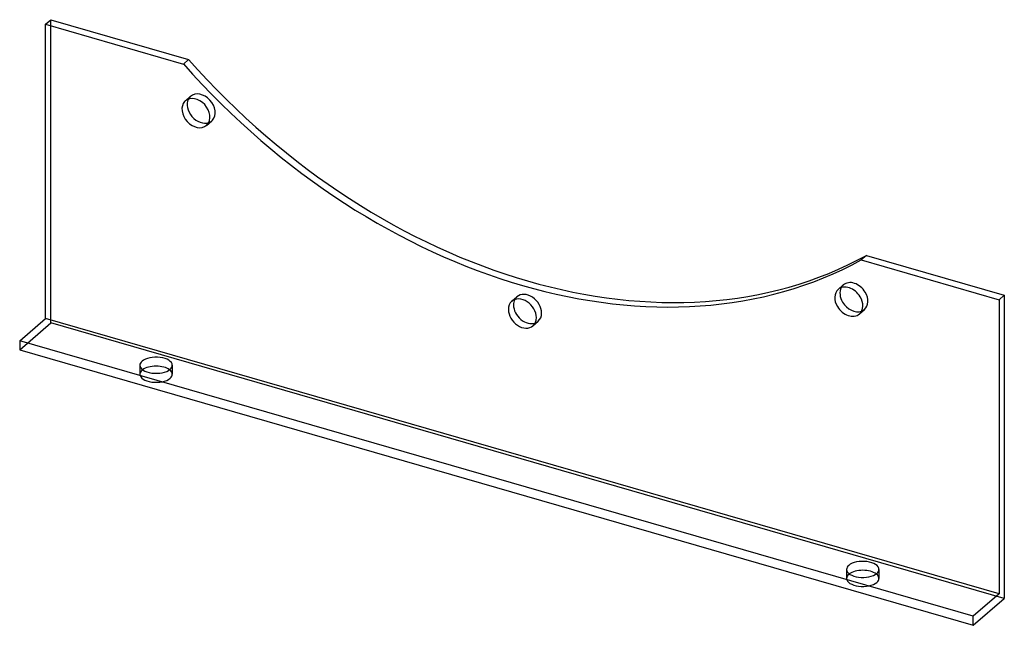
# Model space of a CAD drawing. Header units: millimetres. Extents: x -190 to 190, y -117 to 117.
import ezdxf

# ---------------------------------------------------------------- set-up
doc = ezdxf.new("R2010")
doc.units = ezdxf.units.MM
doc.layers.add('HIDDEN', color=7, linetype='Continuous')
doc.layers.add('THICK', color=7, linetype='Continuous')

msp = doc.modelspace()

# ---------------------------------------------------------------- linework, layer by layer
at = {"layer": 'HIDDEN'}
for p, q in [((-178.03, -0.14), (-178.03, 116.78)), ((-126.08, 85.49), (-124.08, 87.23)), ((-117.9, 76.04), (-115.9, 77.78)), ((125.89, 12.75), (127.89, 14.49)), ((-0.09, 8.19), (1.91, 9.92)), ((134.08, 3.31), (136.08, 5.04)), ((8.09, -1.26), (10.09, 0.47)), ((-190.03, -10.53), (-178.03, -0.14)), ((190.03, -106.39), (-178.03, -0.14)), ((-143.65, -16.48), (-143.65, -19.95)), ((-131.15, -16.48), (-131.15, -19.95)), ((129.15, -95.23), (129.15, -98.7)), ((141.65, -95.23), (141.65, -98.7))]:
    msp.add_line(p, q, dxfattribs=at)
for centre, major_axis, ratio, start_param, end_param in [((-119.99, 82.5), (-4.09, 4.72), 0.75, -3.056187, -0.00004), ((-119.99, 82.5), (-4.09, 4.72), 0.75, 0.085406, 0.286101), ((-119.99, 82.5), (-4.09, 4.72), 0.75, -0.00004, 0.085406), ((-119.99, 82.5), (-4.09, 4.72), 0.75, 2.855492, 3.141552), ((-119.99, 82.5), (-4.09, 4.72), 0.75, 3.141552, 3.226999), ((131.99, 9.76), (-4.09, 4.72), 0.75, -1.79955, 0.000117), ((131.99, 9.76), (-4.09, 4.72), 0.75, 0.000117, 0.286101), ((131.99, 9.76), (-4.09, 4.72), 0.75, -3.141476, -1.79955), ((6, 5.2), (-4.09, 4.72), 0.75, -0.000041, 0.286101), ((6, 5.2), (-4.09, 4.72), 0.75, -2.427868, -0.000041), ((131.99, 9.76), (-4.09, 4.72), 0.75, 2.855492, 3.141709), ((6, 5.2), (-4.09, 4.72), 0.75, 2.855492, 3.141552), ((6, 5.2), (-4.09, 4.72), 0.75, 3.141552, 3.855317), ((-137.4, -19.95), (6.25, 0), 0.5, 2.617994, 3.141499), ((-137.4, -19.95), (6.25, 0), 0.5, 2.554125, 2.617994), ((-137.4, -19.95), (6.25, 0), 0.5, -0.000094, 0.587468), ((-137.4, -19.95), (6.25, 0), 0.5, 3.141499, 5.759587), ((-137.4, -19.95), (6.25, 0), 0.5, -0.523599, -0.000094), ((135.4, -98.7), (6.25, 0), 0.5, 2.617994, 3.141499), ((135.4, -98.7), (6.25, 0), 0.5, 3.141499, 5.759587), ((135.4, -98.7), (6.25, 0), 0.5, 2.554125, 2.617994), ((135.4, -98.7), (6.25, 0), 0.5, -0.000094, 0.587468), ((135.4, -98.7), (6.25, 0), 0.5, -0.523599, -0.000094)]:
    msp.add_ellipse(centre, major_axis=major_axis, ratio=ratio, start_param=start_param, end_param=end_param, dxfattribs=at)
at = {"layer": 'THICK'}
for p, q in [((-180.03, 115.05), (-178.03, 116.78)), ((-180.03, 1.6), (-180.03, 115.05)), ((-180.03, 115.05), (-126.84, 99.69)), ((-178.03, 116.78), (-124.84, 101.42)), ((-126.84, 99.69), (-124.84, 101.42)), ((136.84, 25.88), (134.84, 24.15)), ((134.84, 24.15), (188.03, 8.8)), ((136.84, 25.88), (190.03, 10.53)), ((188.03, 8.8), (190.03, 10.53)), ((188.03, 8.8), (188.03, -104.65)), ((190.03, 10.53), (190.03, -106.39)), ((-190.03, -7.06), (-180.03, 1.6)), ((188.03, -104.65), (-180.03, 1.6)), ((-190.03, -7.06), (-190.03, -10.53)), ((178.03, -113.31), (-190.03, -7.06)), ((-190.03, -10.53), (178.03, -116.78)), ((188.03, -104.65), (178.03, -113.31)), ((178.03, -116.78), (190.03, -106.39)), ((178.03, -116.78), (178.03, -113.31))]:
    msp.add_line(p, q, dxfattribs=at)
for centre, major_axis, ratio, start_param, end_param in [((4, 217.81), (153.84, -177.64), 0.75, -1.555339, -0.158805), ((6, 219.54), (-153.84, 177.64), 0.75, 1.586254, 2.982788), ((-121.99, 80.77), (4.09, -4.72), 0.75, -3.056187, -0.00004), ((-121.99, 80.77), (4.09, -4.72), 0.75, 3.141552, 3.226999), ((-121.99, 80.77), (4.09, -4.72), 0.75, 0.085406, 3.141552), ((-119.99, 82.5), (-4.09, 4.72), 0.75, 0.286101, 2.855492), ((-121.99, 80.77), (4.09, -4.72), 0.75, -0.00004, 0.085406), ((129.99, 8.03), (4.09, -4.72), 0.75, -3.141476, -1.79955), ((129.99, 8.03), (4.09, -4.72), 0.75, 1.342043, 3.141709), ((131.99, 9.76), (-4.09, 4.72), 0.75, 0.286101, 1.342043), ((4, 3.46), (4.09, -4.72), 0.75, 3.141552, 3.855317), ((4, 3.46), (4.09, -4.72), 0.75, 0.713724, 3.141552), ((6, 5.2), (-4.09, 4.72), 0.75, 0.286101, 0.713724), ((131.99, 9.76), (-4.09, 4.72), 0.75, 1.342043, 2.855492), ((129.99, 8.03), (4.09, -4.72), 0.75, 0.000117, 1.342043), ((4, 3.46), (4.09, -4.72), 0.75, -2.427868, -0.000041), ((6, 5.2), (-4.09, 4.72), 0.75, 0.713724, 2.855492), ((129.99, 8.03), (4.09, -4.72), 0.75, -1.79955, 0.000117), ((4, 3.46), (4.09, -4.72), 0.75, -0.000041, 0.713724), ((-137.4, -16.48), (-6.25, 0), 0.5, -0.523599, -0.000094), ((-137.4, -16.48), (-6.25, 0), 0.5, 3.141499, 5.759587), ((-137.4, -16.48), (-6.25, 0), 0.5, -0.000094, 2.617994), ((-137.4, -19.95), (6.25, 0), 0.5, 0.587468, 2.554125), ((-137.4, -16.48), (-6.25, 0), 0.5, 2.617994, 3.141499), ((135.4, -95.23), (-6.25, 0), 0.5, -0.523599, -0.000094), ((135.4, -95.23), (-6.25, 0), 0.5, 3.141499, 5.759587), ((135.4, -95.23), (-6.25, 0), 0.5, -0.000094, 2.617994), ((135.4, -98.7), (6.25, 0), 0.5, 0.587468, 2.554125), ((135.4, -95.23), (-6.25, 0), 0.5, 2.617994, 3.141499)]:
    msp.add_ellipse(centre, major_axis=major_axis, ratio=ratio, start_param=start_param, end_param=end_param, dxfattribs=at)

doc.saveas('drawing.dxf')
